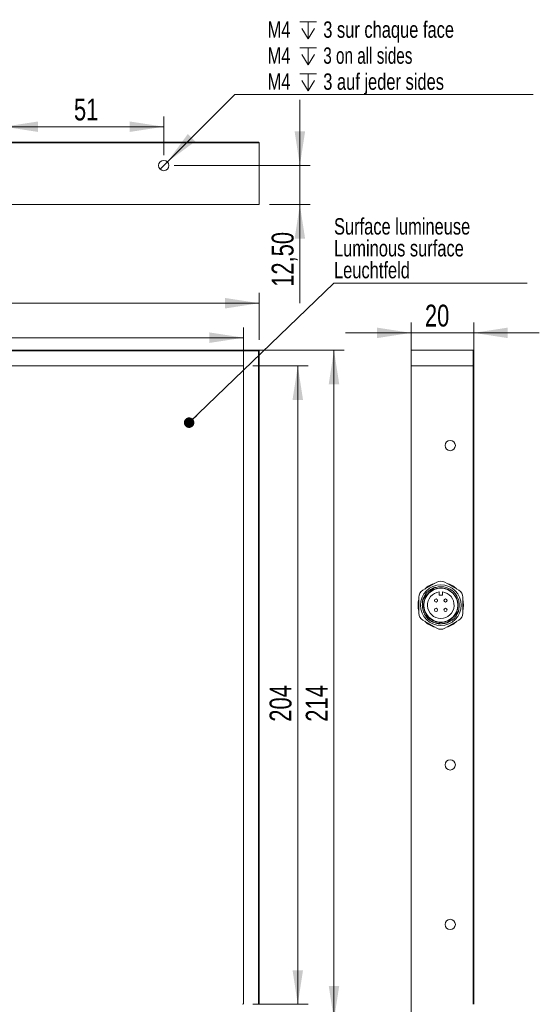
# Model space of a CAD drawing. Header units: millimetres. Extents: x 16 to 406, y 17 to 284.
# Tile 23 of 28: x 356 to 406, y 95 to 190. Entities that reach past the tile are written whole.
import ezdxf

# ---------------------------------------------------------------- set-up
doc = ezdxf.new("R2010")
doc.units = ezdxf.units.MM
doc.styles.add('SLDTEXTSTYLE0', font='TXT', dxfattribs={"width": 0.75})
doc.styles.add('SLDTEXTSTYLE1', font='TXT', dxfattribs={"width": 0.696429})
doc.dimstyles.new('SLDDIMSTYLE0', dxfattribs={"dimtxt": 2.116667, "dimasz": 3.302, "dimexe": 0, "dimexo": 0.0625, "dimgap": 0.529167, "dimtad": 1, "dimtoh": 1, "dimlfac": 3.3, "dimrnd": 1e-09, "dimzin": 12, "dimdsep": 46, "dimtxsty": 'SLDTEXTSTYLE0', "dimsah": 1, "dimcen": 0.09, "dimadec": 0, "dimazin": 0, "dimtfac": 1, "dimtofl": 0, "dimtmove": 0, "dimatfit": 3, "dimfxl": 1, "dimtolj": 1, "dimtzin": 12, "dimarcsym": 0})
doc.dimstyles.new('SLDDIMSTYLE1', dxfattribs={"dimtxt": 0, "dimasz": 1.016, "dimexe": 0, "dimexo": 0.0625, "dimgap": 0, "dimtad": 0, "dimtih": 1, "dimtoh": 1, "dimdec": 0, "dimrnd": 1e-09, "dimzin": 0, "dimdsep": 46, "dimtxsty": 'Standard', "dimblk1": 'DOT', "dimblk2": 'DOT', "dimsah": 1, "dimcen": 0.09, "dimadec": 0, "dimazin": 0, "dimtfac": 1.016, "dimtdec": 0, "dimtofl": 0, "dimtmove": 0, "dimatfit": 3, "dimldrblk": 'DOT', "dimfxl": 1, "dimtolj": 1, "dimtzin": 0, "dimarcsym": 0})
doc.dimstyles.new('SLDDIMSTYLE2', dxfattribs={"dimtxt": 2.116667, "dimasz": 3.302, "dimexe": 0, "dimexo": 0.0625, "dimgap": 0.529167, "dimtad": 1, "dimtoh": 1, "dimlfac": 3.3, "dimrnd": 1e-09, "dimzin": 12, "dimdsep": 46, "dimtxsty": 'SLDTEXTSTYLE0', "dimsah": 1, "dimcen": 0.09, "dimadec": 0, "dimazin": 0, "dimtfac": 1, "dimtofl": 0, "dimtmove": 0, "dimatfit": 3, "dimfxl": 1, "dimtolj": 1, "dimtzin": 12, "dimarcsym": 0})
doc.dimstyles.new('SLDDIMSTYLE3', dxfattribs={"dimtxt": 1.5875, "dimasz": 3.302, "dimexe": 0, "dimexo": 0.0625, "dimgap": 0.396875, "dimtad": 0, "dimtih": 1, "dimtoh": 1, "dimlfac": 3.3, "dimrnd": 1e-09, "dimzin": 12, "dimdsep": 46, "dimtxsty": 'SLDTEXTSTYLE0', "dimsah": 1, "dimcen": 0.09, "dimadec": 0, "dimazin": 0, "dimtfac": 1, "dimtmove": 0, "dimatfit": 3, "dimfxl": 1, "dimtolj": 1, "dimtzin": 12, "dimarcsym": 0})

# ---------------------------------------------------------------- blocks, each defined once
blk = doc.blocks.new('*D100')
at = {"color": 7, "linetype": 'Continuous', "lineweight": 0}
for p, q in [((378.627, 156.769), (383.992, 156.769)), ((382.992, 156.769), (382.992, 94.951)), ((378.627, 94.951), (383.992, 94.951))]:
    blk.add_line(p, q, dxfattribs=at)
for points in [[(382.992, 156.769), (382.484, 153.467), (383.5, 153.467)], [(382.992, 94.951), (383.5, 98.253), (382.484, 98.253)]]:
    blk.add_solid(points, dxfattribs=at)
at = {"color": 7, "linetype": 'Continuous', "lineweight": 0, "insert": (380.264, 122.308), "char_height": 2.1167, "attachment_point": 1, "rotation": 90, "style": 'SLDTEXTSTYLE0'}
blk.add_mtext('204', dxfattribs=at)
blk = doc.blocks.new('*D101')
at = {"color": 7, "linetype": 'Continuous', "lineweight": 0}
for p, q in [((378.749, 158.284), (387.495, 158.284)), ((386.495, 158.284), (386.495, 93.436)), ((380.264, 93.436), (387.495, 93.436))]:
    blk.add_line(p, q, dxfattribs=at)
for points in [[(386.495, 158.284), (385.987, 154.982), (387.003, 154.982)], [(386.495, 93.436), (387.003, 96.738), (385.987, 96.738)]]:
    blk.add_solid(points, dxfattribs=at)
at = {"color": 7, "linetype": 'Continuous', "lineweight": 0, "insert": (383.766, 122.308), "char_height": 2.1167, "attachment_point": 1, "rotation": 90, "style": 'SLDTEXTSTYLE0'}
blk.add_mtext('214', dxfattribs=at)
blk = doc.blocks.new('*D102')
at = {"color": 7, "linetype": 'Continuous', "lineweight": 0}
for p, q in [((315.93, 157.648), (315.93, 160.485)), ((377.749, 157.648), (377.749, 160.485)), ((315.93, 159.485), (377.749, 159.485))]:
    blk.add_line(p, q, dxfattribs=at)
for points in [[(315.93, 159.485), (319.232, 158.977), (319.232, 159.993)], [(377.749, 159.485), (374.447, 159.993), (374.447, 158.977)]]:
    blk.add_solid(points, dxfattribs=at)
at = {"color": 7, "linetype": 'Continuous', "lineweight": 0, "insert": (343.968, 162.213), "char_height": 2.1167, "attachment_point": 1, "style": 'SLDTEXTSTYLE0'}
blk.add_mtext('204', dxfattribs=at)
blk = doc.blocks.new('*D103')
at = {"color": 7, "linetype": 'Continuous', "lineweight": 0}
for p, q in [((314.415, 157.769), (314.415, 163.821)), ((379.264, 159.284), (379.264, 163.821)), ((314.415, 162.821), (379.264, 162.821))]:
    blk.add_line(p, q, dxfattribs=at)
for points in [[(314.415, 162.821), (317.717, 162.313), (317.717, 163.329)], [(379.264, 162.821), (375.962, 163.329), (375.962, 162.313)]]:
    blk.add_solid(points, dxfattribs=at)
at = {"color": 7, "linetype": 'Continuous', "lineweight": 0, "insert": (343.968, 165.549), "char_height": 2.1167, "attachment_point": 1, "style": 'SLDTEXTSTYLE0'}
blk.add_mtext('214', dxfattribs=at)
blk = doc.blocks.new('SW_NOTE_7')
at = {"color": 0, "linetype": 'Continuous', "lineweight": 0}
for p, q in [((0, 0), (18.692, 0)), ((18.692, 0), (0, 0)), ((0, 0), (18.692, 0)), ((18.692, 0), (0, 0)), ((0, 0), (18.692, 0)), ((18.692, 0), (0, 0))]:
    blk.add_line(p, q, dxfattribs=at)
at = {"color": 0, "linetype": 'Continuous', "lineweight": 0, "char_height": 1.5875, "attachment_point": 1, "style": 'SLDTEXTSTYLE0'}
for s, insert in [('Surface lumineuse', (0.002, 6.286)), ('Luminous surface', (0.002, 4.169)), ('Leuchtfeld', (0.002, 2.053))]:
    blk.add_mtext(s, dxfattribs=dict(at, insert=insert))
blk = doc.blocks.new('_DOT')
at = {"color": 0, "linetype": 'ByBlock', "lineweight": -2}
blk.add_line((-0.5, 0), (-1, 0), dxfattribs=at)
at = {"color": 0, "linetype": 'ByBlock', "const_width": 0.5}
blk.add_lwpolyline([(-0.25, 0, 1), (0.25, 0, 1)], format="xyb", close=True, dxfattribs=at)
blk = doc.blocks.new('*D105')
at = {"color": 7, "linetype": 'Continuous', "lineweight": 0}
for p, q in [((393.952, 157.769), (393.952, 160.952)), ((400.013, 157.769), (400.013, 160.952)), ((393.952, 159.952), (387.602, 159.952)), ((400.013, 159.952), (393.952, 159.952)), ((400.013, 159.952), (406.363, 159.952))]:
    blk.add_line(p, q, dxfattribs=at)
for points in [[(393.952, 159.952), (390.65, 160.46), (390.65, 159.444)], [(400.013, 159.952), (403.315, 159.444), (403.315, 160.46)]]:
    blk.add_solid(points, dxfattribs=at)
at = {"color": 7, "linetype": 'Continuous', "lineweight": 0, "insert": (395.294, 162.681), "char_height": 2.1167, "attachment_point": 1, "style": 'SLDTEXTSTYLE0'}
blk.add_mtext('20', dxfattribs=at)
blk = doc.blocks.new('*D108')
at = {"color": 7, "linetype": 'Continuous', "lineweight": 0}
for p, q in [((383.194, 176.151), (383.194, 182.501)), ((371.021, 176.151), (384.194, 176.151)), ((383.194, 176.151), (383.194, 172.363)), ((380.264, 172.363), (384.194, 172.363)), ((383.194, 172.363), (383.194, 162.821))]:
    blk.add_line(p, q, dxfattribs=at)
for points in [[(383.194, 176.151), (383.702, 179.453), (382.686, 179.453)], [(383.194, 172.363), (382.686, 169.061), (383.702, 169.061)]]:
    blk.add_solid(points, dxfattribs=at)
at = {"color": 7, "linetype": 'Continuous', "lineweight": 0, "insert": (380.466, 164.408), "char_height": 2.1167, "attachment_point": 1, "rotation": 90, "style": 'SLDTEXTSTYLE0'}
blk.add_mtext('12,50', dxfattribs=at)
blk = doc.blocks.new('*D109')
at = {"color": 7, "linetype": 'Continuous', "lineweight": 0}
for p, q in [((354.567, 177.151), (354.567, 180.909)), ((370.021, 177.151), (370.021, 180.909)), ((370.021, 179.909), (354.567, 179.909))]:
    blk.add_line(p, q, dxfattribs=at)
for points in [[(354.567, 179.909), (357.869, 179.401), (357.869, 180.417)], [(370.021, 179.909), (366.719, 180.417), (366.719, 179.401)]]:
    blk.add_solid(points, dxfattribs=at)
at = {"color": 7, "linetype": 'Continuous', "lineweight": 0, "insert": (361.333, 182.637), "char_height": 2.1167, "attachment_point": 1, "style": 'SLDTEXTSTYLE0'}
blk.add_mtext('51', dxfattribs=at)
blk = doc.blocks.new('SW_SYMBOL_HOLE_DEPTH')
at = {"color": 0, "linetype": 'Continuous', "lineweight": 0}
for p, q in [((0, 875), (800, 875)), ((100, 555), (400, 75)), ((400, 875), (400, 75)), ((700, 555), (400, 75))]:
    blk.add_line(p, q, dxfattribs=at)
blk = doc.blocks.new('*D113')
at = {"color": 7, "linetype": 'Continuous', "lineweight": 0}
for p, q in [((370.375, 176.504), (376.891, 183.023)), ((376.891, 183.023), (405.782, 183.023)), ((369.668, 175.797), (370.375, 176.504))]:
    blk.add_line(p, q, dxfattribs=at)
blk.add_solid([(370.375, 176.504), (373.069, 178.481), (372.35, 179.199)], dxfattribs=at)
at = {"color": 7, "linetype": 'Continuous', "lineweight": 0, "xscale": 0.0020277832, "yscale": 0.0020277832, "zscale": 0.0020277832}
for p in [(383.185, 188.278), (383.185, 185.76), (383.185, 183.243)]:
    blk.add_blockref('SW_SYMBOL_HOLE_DEPTH', p, dxfattribs=at)
at = {"color": 7, "linetype": 'Continuous', "lineweight": 0, "char_height": 1.5875, "attachment_point": 1}
for s, insert, style in [('M4', (380.066, 190.104), 'SLDTEXTSTYLE0'), ('3 sur chaque face', (385.456, 190.104), 'SLDTEXTSTYLE0'), ('M4', (380.066, 187.587), 'SLDTEXTSTYLE0'), ('3 on all sides', (385.456, 187.587), 'SLDTEXTSTYLE1'), ('M4', (380.066, 185.069), 'SLDTEXTSTYLE0'), ('3 auf jeder sides', (385.456, 185.069), 'SLDTEXTSTYLE0')]:
    blk.add_mtext(s, dxfattribs=dict(at, insert=insert, style=style))

msp = doc.modelspace()

# ---------------------------------------------------------------- linework, layer by layer
at = {"color": 7, "linetype": 'Continuous', "lineweight": 15}
for p, q in [((315.9304, 178.4236), (377.7486, 178.4236)), ((377.7486, 178.363), (315.9304, 178.363)), ((377.7486, 178.4236), (377.7486, 178.363)), ((377.7486, 178.4236), (379.2032, 178.4236)), ((379.2638, 178.363), (377.7486, 178.363)), ((379.2638, 178.363), (379.2032, 178.4236)), ((379.2638, 172.363), (379.2638, 178.363)), ((315.9304, 172.363), (379.2638, 172.363)), ((315.9304, 158.2845), (377.7486, 158.2845)), ((377.7486, 158.2845), (377.7486, 158.2239)), ((377.7486, 158.2239), (377.7486, 158.2845)), ((377.7486, 158.2845), (379.2638, 158.2845)), ((379.2638, 158.2845), (379.2032, 158.2239)), ((379.2638, 158.2845), (379.2638, 156.7693)), ((393.9525, 158.2845), (393.9525, 156.7693)), ((393.9525, 158.2845), (399.9525, 158.2845)), ((399.9525, 156.7693), (399.9525, 158.2845)), ((399.9525, 158.2845), (400.0131, 158.2239)), ((377.7486, 158.2239), (315.9304, 158.2239)), ((377.7486, 156.7693), (377.7486, 158.2239)), ((377.7486, 94.9512), (377.7486, 158.2239)), ((379.2032, 158.2239), (377.7486, 158.2239)), ((379.2032, 156.7693), (379.2032, 158.2239)), ((400.0131, 158.2239), (400.0131, 156.7693)), ((377.7486, 156.7693), (314.4759, 156.7693)), ((316.0517, 156.7693), (377.6274, 156.7693)), ((377.7486, 156.6481), (377.7486, 95.0724)), ((379.2032, 94.9512), (379.2032, 156.7693)), ((379.2032, 156.7693), (379.2638, 156.7693)), ((379.2638, 156.7693), (379.2638, 94.9512)), ((393.9525, 156.7693), (393.9525, 93.436)), ((399.9525, 156.7693), (393.9525, 156.7693)), ((393.9525, 156.7693), (399.9525, 156.7693)), ((399.9525, 94.9512), (399.9525, 156.7693)), ((399.9525, 156.7693), (400.0131, 156.7693)), ((400.0131, 156.7693), (399.9525, 156.7693)), ((400.0131, 156.7693), (400.0131, 94.9512)), ((396.4525, 135.8182), (395.0888, 135.0309)), ((398.5737, 135.0309), (397.21, 135.8182)), ((396.0594, 135.1727), (395.246, 134.3593)), ((395.4505, 134.5209), (395.6742, 134.7446)), ((395.6742, 134.7446), (395.8979, 134.9683)), ((396.6797, 134.8665), (396.6797, 134.5724)), ((396.6797, 134.5724), (396.9828, 134.5724)), ((396.9828, 134.5724), (396.9828, 134.8665)), ((394.71, 134.3748), (394.71, 132.8002)), ((395.1646, 133.5875), (395.0434, 133.5875)), ((398.9525, 132.8002), (398.9525, 134.3748)), ((397.6031, 132.0023), (398.4165, 132.8157)), ((398.2121, 132.6542), (397.9883, 132.4304)), ((395.0888, 132.1441), (396.4525, 131.3569)), ((395.9222, 132.0129), (396.1605, 131.8976)), ((397.21, 131.3569), (398.5737, 132.1441)), ((397.9883, 132.4304), (397.7646, 132.2067))]:
    msp.add_line(p, q, dxfattribs=at)
at = {"color": 7, "linetype": 'Continuous', "lineweight": 15, "flags": 128}
for points in [[(398.475, 132.8843), (398.483, 132.9033), (398.5691, 133.1676)], [(395.4168, 132.4452), (395.6406, 132.2134), (395.9222, 132.0129)], [(396.3087, 131.846), (396.5725, 131.7878), (396.9131, 131.7712)], [(397.41, 131.8959), (397.5154, 131.9357), (397.5391, 131.9457)]]:
    msp.add_lwpolyline(points, dxfattribs=at)
at = {"color": 7, "linetype": 'Continuous', "lineweight": 15}
for centre, radius in [((370.0213, 176.1509), 0.5), ((397.7403, 149.0421), 0.5), ((396.8313, 133.5875), 1.9697), ((396.8313, 133.5875), 1.6364), ((396.3767, 134.0421), 0.1515), ((397.2858, 134.0421), 0.1515), ((396.3767, 133.133), 0.1515), ((397.2858, 133.133), 0.1515), ((397.7403, 118.133), 0.5), ((397.7403, 102.6784), 0.5)]:
    msp.add_circle(centre, radius, dxfattribs=at)
for centre, radius, start, end in [((377.6274, 156.6481), 0.1212, 0, 90), ((396.8313, 133.5875), 2.197, 104.909815, 135.090185), ((396.8313, 133.5875), 1.7879, 90, 113.373219), ((396.8313, 135.1621), 0.7576, 60, 120), ((396.8313, 133.5875), 2.197, 44.909815, 75.090185), ((395.4676, 134.3748), 0.7576, 120, 180), ((396.8313, 133.5875), 1.8182, 107.646395, 170.497249), ((396.8313, 133.5875), 1.6667, 145.942499, 304.057501), ((396.8313, 133.5875), 1.2879, 96.756327, 83.243673), ((396.8313, 133.5875), 1.6667, 325.942499, 124.057501), ((396.5951, 134.637), 0.7576, 118.081327, 135), ((398.1949, 134.3748), 0.7576, 0, 60), ((396.8313, 133.5875), 2.197, 164.909815, 195.090185), ((396.8313, 133.5875), 1.7879, 156.626781, 172.882978), ((395.7817, 133.8237), 0.7576, 135, 152.349437), ((396.8313, 133.5875), 2.197, 344.909815, 15.090185), ((395.4676, 132.8002), 0.7576, 180, 240), ((396.8313, 133.5875), 1.8182, 274.404515, 339.147943), ((397.8808, 133.3514), 0.7576, 315, 332.349437), ((398.1949, 132.8002), 0.7576, 300, 0), ((396.8313, 133.5875), 2.197, 224.909815, 255.090185), ((396.8313, 133.5875), 2.197, 284.909815, 315.090185), ((397.0674, 132.538), 0.7576, 297.873136, 315), ((396.8313, 132.0129), 0.7576, 240, 300), ((377.6274, 95.0724), 0.1212, 270, 0)]:
    msp.add_arc(centre, radius, start, end, dxfattribs=at)
for points, knots in [([(396.1835, 135.2539), (396.3182, 135.2959), (396.5847, 135.3791), (397.0406, 135.3823), (397.5147, 135.2673), (397.9639, 135.0027), (398.3198, 134.622), (398.553, 134.1562), (398.6421, 133.6436), (398.5987, 133.2293), (398.5202, 133.0043), (398.4977, 132.9398)], [0, 0, 0, 0, 0.10223666, 0.2022374, 0.32758934, 0.45305301, 0.57612973, 0.7020397, 0.82661301, 0.95031995, 1, 1, 1, 1]), ([(395.4505, 134.5209), (395.4016, 134.4721), (395.3281, 134.3985), (395.234, 134.3044), (395.1879, 134.2584), (395.1648, 134.2353)], [0, 0, 0, 0, 0.4964615, 0.7479033, 1, 1, 1, 1]), ([(396.1835, 135.2539), (396.162, 135.2325), (396.1056, 135.176), (396.0109, 135.0813), (395.9357, 135.0061), (395.8979, 134.9683)], [0, 0, 0, 0, 0.2340907, 0.6153345, 1, 1, 1, 1]), ([(397.479, 131.9211), (397.3578, 131.8825), (397.0749, 131.7926), (396.5975, 131.7913), (396.0968, 131.9296), (395.6552, 132.2079), (395.3133, 132.5993), (395.0865, 133.0716), (395.0577, 133.4164), (395.0434, 133.5875)], [0, 0, 0, 0, 0.1099443, 0.2564948, 0.4061255, 0.555224, 0.7020255, 0.8521376, 1, 1, 1, 1]), ([(395.0516, 133.5875), (395.0518, 133.6789), (395.0524, 133.9006), (395.1232, 134.1114), (395.1648, 134.2353)], [0, 0, 0, 0, 0.4121577, 1, 1, 1, 1]), ([(398.2121, 132.6542), (398.2609, 132.703), (398.3344, 132.7765), (398.4285, 132.8706), (398.4746, 132.9167), (398.4977, 132.9398)], [0, 0, 0, 0, 0.4964607, 0.7479027, 1, 1, 1, 1]), ([(397.479, 131.9211), (397.5005, 131.9426), (397.5569, 131.999), (397.6516, 132.0937), (397.7269, 132.169), (397.7646, 132.2067)], [0, 0, 0, 0, 0.2340911, 0.6153353, 1, 1, 1, 1])]:
    msp.add_open_spline(points, degree=3, knots=knots, dxfattribs=at)

# ---------------------------------------------------------------- block references
at = {"color": 7, "linetype": 'Continuous', "lineweight": 0}
msp.add_blockref('SW_NOTE_7', (386.4932, 164.7682), dxfattribs=at)

# ---------------------------------------------------------------- dimensions: what is measured, and where the dimension line sits
dim = msp.add_diameter_dim_2p(p1=(369.6678, 175.7973), p2=(370.3749, 176.5045), text='M4{\\fGDT;x}3 sur chaque face\\PM4{\\fGDT;x}3 on all sides\\PM4{\\fGDT;x}3 auf jeder sides', dimstyle='SLDDIMSTYLE3', override={"dimpost": '<>'}, dxfattribs=at)
dim.commit()
dim.dimension.update_dxf_attribs({"geometry": '*D113', "text_midpoint": (392.1306, 186.7988), "dimtype": 163})
for base, p1, p2, dimstyle, picture, middle in [((354.5668, 179.9087), (370.0213, 176.1509), (354.5668, 176.1509), 'SLDDIMSTYLE0', '*D109', (362.8967, 179.9087)), ((379.2638, 162.8206), (314.4153, 156.7693), (379.2638, 158.2845), 'SLDDIMSTYLE0', '*D103', (346.3108, 162.8206)), ((377.7486, 159.4848), (315.9304, 156.6481), (377.7486, 156.6481), 'SLDDIMSTYLE0', '*D102', (346.3108, 159.4848)), ((393.9525, 159.9522), (400.0131, 156.7693), (393.9525, 156.7693), 'SLDDIMSTYLE2', '*D105', (396.8568, 159.9522))]:
    dim = msp.add_linear_dim(base=base, p1=p1, p2=p2, dimstyle=dimstyle, dxfattribs=at)
    dim.commit()
    dim.dimension.update_dxf_attribs({"geometry": picture, "text_midpoint": middle, "dimtype": 160})
for base, p1, p2, dimstyle, picture, middle in [((383.1944, 172.363), (370.0213, 176.1509), (379.2638, 172.363), 'SLDDIMSTYLE2', '*D108', (383.1944, 167.9232)), ((386.4948, 93.436), (377.7486, 158.2845), (379.2638, 93.436), 'SLDDIMSTYLE0', '*D101', (386.4948, 124.6511)), ((382.9923, 94.9512), (377.6274, 156.7693), (377.6274, 94.9512), 'SLDDIMSTYLE0', '*D100', (382.9923, 124.6511))]:
    dim = msp.add_linear_dim(base=base, p1=p1, p2=p2, angle=90, dimstyle=dimstyle, dxfattribs=at)
    dim.commit()
    dim.dimension.update_dxf_attribs({"geometry": picture, "text_midpoint": middle, "dimtype": 160})

# ---------------------------------------------------------------- leaders
msp.add_leader([(372.4762, 151.2592), (386.4932, 164.7682)], dimstyle='SLDDIMSTYLE1', dxfattribs=at)

doc.saveas('drawing.dxf')
